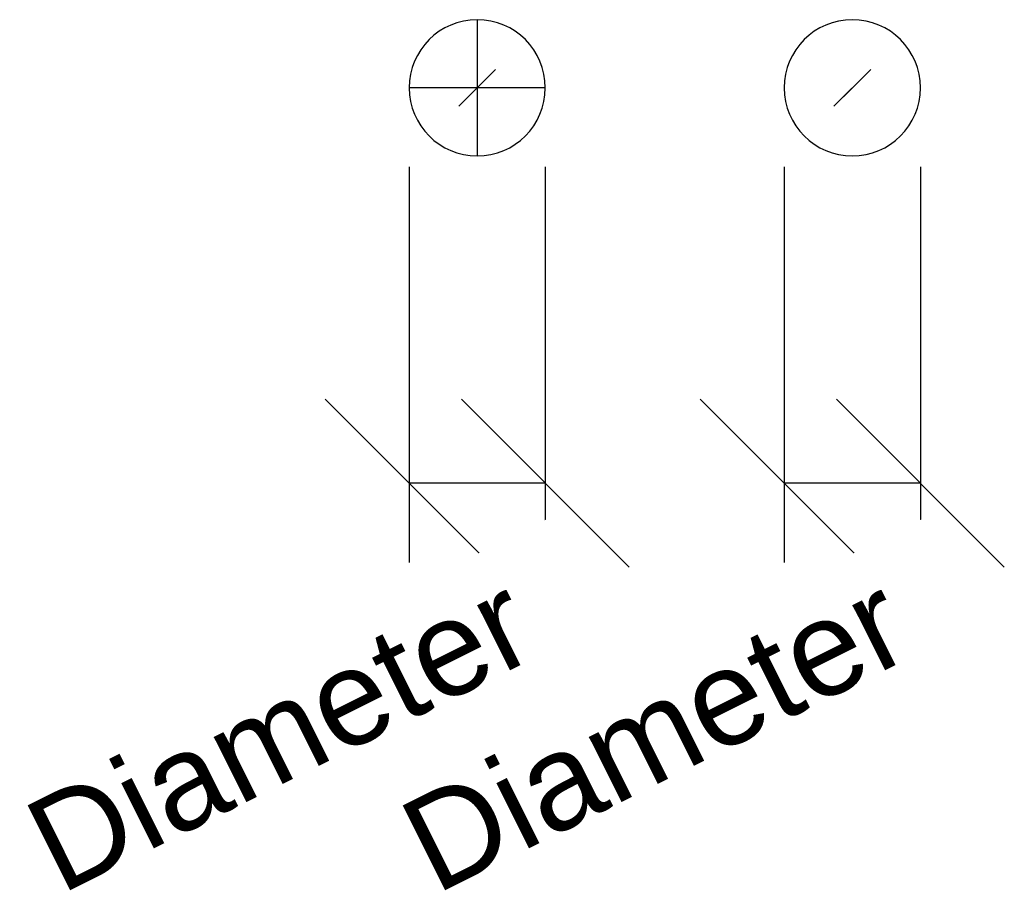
# Model space of a CAD drawing. Header units: millimetres. Extents: x -99 to 52, y -146 to -11.
import ezdxf

# ---------------------------------------------------------------- set-up
doc = ezdxf.new("R2010")
doc.units = ezdxf.units.MM
doc.styles.add('Arial', font='arial.ttf', dxfattribs={"height": 14.6304})

msp = doc.modelspace()

# ---------------------------------------------------------------- linework, layer by layer
at = {"color": 94, "lineweight": 30}
for p, q in [((-28.92, -11.5, -43.82), (-28.92, -32.5, -43.82)), ((-18.42, -22, -43.82), (-39.42, -22, -43.82))]:
    msp.add_line(p, q, dxfattribs=at)
at = {"color": 5, "lineweight": 30}
for p, q in [((-28.92, -22, -43.82), (-28.92, -22, -147.45)), ((28.92, -22, -43.82), (28.92, -22, -147.45))]:
    msp.add_line(p, q, dxfattribs=at)
at = {"color": 1, "lineweight": 30}
for p, q in [((-39.42, -34.19, -43.82), (-39.42, -95.15, -43.82)), ((-18.42, -34.19, -43.82), (-18.42, -95.15, -43.82)), ((18.42, -34.19, -43.82), (18.42, -95.15, -43.82)), ((39.42, -34.19, -43.82), (39.42, -95.15, -43.82)), ((-52.35, -70.02, -43.82), (-26.48, -95.9, -43.82)), ((-31.35, -70.02, -43.82), (-5.48, -95.9, -43.82)), ((5.48, -70.02, -43.82), (31.35, -95.9, -43.82)), ((26.48, -70.02, -43.82), (52.35, -95.9, -43.82)), ((-18.42, -82.96, -43.82), (-39.42, -82.96, -43.82)), ((39.42, -82.96, -43.82), (18.42, -82.96, -43.82))]:
    msp.add_line(p, q, dxfattribs=at)
at = {"color": 5, "lineweight": 30}
for points in [[(-28.92, -22, -165.74), (-26.09, -19.17, -147.45), (-31.75, -24.83, -147.45), (-28.92, -22, -165.74)], [(28.92, -22, -165.74), (31.75, -19.17, -147.45), (26.09, -24.83, -147.45), (28.92, -22, -165.74)]]:
    msp.add_polyline3d(points, dxfattribs=at)
at = {"color": 94, "lineweight": 30, "extrusion": (-1.70963e-15, 1.64139e-15, -1)}
msp.add_circle((28.92, -22, 43.82), 10.5, dxfattribs=at)
at = {"color": 94, "lineweight": 30, "extrusion": (1.5431e-15, 1.64139e-15, -1)}
msp.add_circle((-28.92, -22, 43.82), 10.5, dxfattribs=at)

# ---------------------------------------------------------------- texts
at = {"color": 5, "lineweight": 30, "insert": (-62.67, -114.83, -29.75), "char_height": 14.63, "width": 99.2058, "attachment_point": 2, "rotation": 26.5651, "line_spacing_factor": 0.941778, "style": 'Arial', "bg_fill": 3, "box_fill_scale": 1.25, "bg_fill_color": 256, "bg_fill_true_color": 13158600, "bg_fill_transparency": 0}
msp.add_mtext('Diameter', dxfattribs=at)

# ---------------------------------------------------------------- next in the draw order: texts
at = {"color": 5, "lineweight": 30, "insert": (-4.83, -114.83, -29.75), "char_height": 14.63, "width": 99.2058, "attachment_point": 2, "rotation": 26.5651, "line_spacing_factor": 0.941778, "style": 'Arial', "bg_fill": 3, "box_fill_scale": 1.25, "bg_fill_color": 256, "bg_fill_true_color": 13158600, "bg_fill_transparency": 0}
msp.add_mtext('Diameter', dxfattribs=at)

doc.saveas('drawing.dxf')
